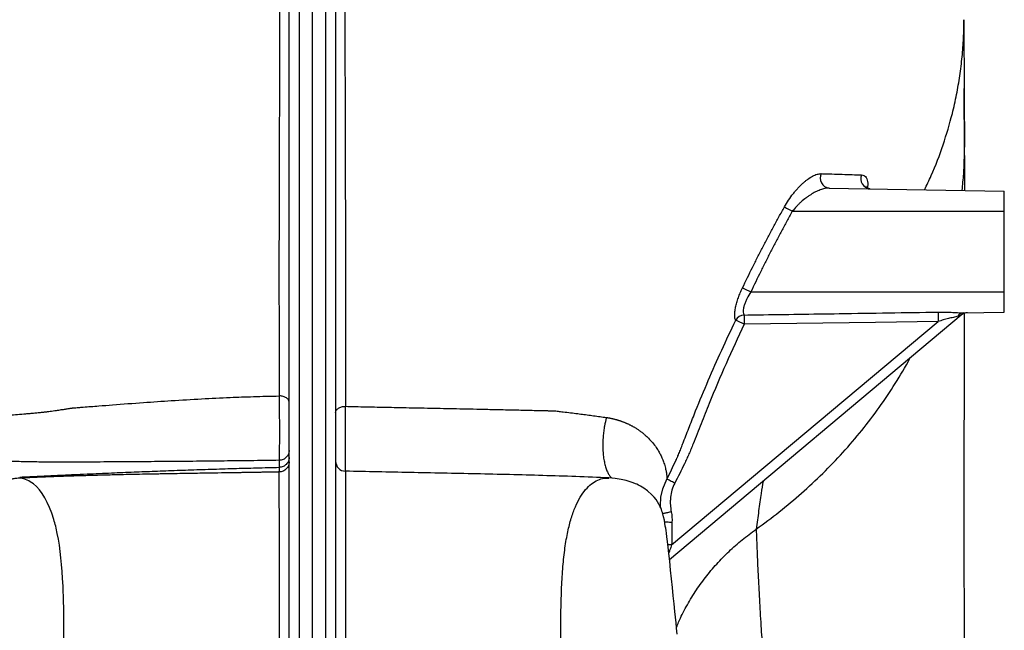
# Model space of a CAD drawing. Header units: millimetres. Extents: x 327 to 3469, y 673 to 2898.
# Tile 13 of 16: x 2886 to 3374, y 2186 to 2489. Entities that reach past the tile are written whole.
import ezdxf

# ---------------------------------------------------------------- set-up
doc = ezdxf.new("R2010")
doc.units = ezdxf.units.MM

msp = doc.modelspace()

# ---------------------------------------------------------------- linework, layer by layer
at = {"color": 7, "linetype": 'Continuous', "lineweight": 25}
for p, q in [((3030.78, 2105.1), (3030.78, 2727.41)), ((3019.28, 2149.18), (3019.28, 2658.43)), ((3024.19, 2657.93), (3024.19, 2152.29)), ((3037.37, 2152.29), (3037.37, 2657.93)), ((3042.28, 2658.43), (3042.28, 2149.18)), ((3286.89, 2405), (3373.78, 2403.48)), ((3373.78, 2393.48), (3373.78, 2403.48)), ((3268.7, 2393.48), (3373.78, 2393.48)), ((3373.78, 2353.48), (3373.78, 2393.48)), ((3248.13, 2353.48), (3373.78, 2353.48)), ((3373.78, 2343.48), (3373.78, 2353.48)), ((3353.5, 2343.13), (3373.78, 2343.48)), ((3352.42, 2341.99), (3207.83, 2220.67)), ((3208.87, 2227.96), (3341.01, 2338.83)), ((3352.42, 2341.99), (3350.79, 2341.46)), ((3014.41, 2266.5), (3014.41, 2269.98)), ((3042.28, 2269.32), (3042.28, 2269.32))]:
    msp.add_line(p, q, dxfattribs=at)
at = {"color": 7, "linetype": 'Continuous', "lineweight": 25, "flags": 128}
for points in [[(3341.01, 2338.83), (3309.87, 2338.38), (3244.84, 2337.43)], [(3211.64, 2183.76), (3211.34, 2186.65), (3211.05, 2189.42), (3210.78, 2192.11), (3210.49, 2194.98), (3210.11, 2198.7), (3209.7, 2202.67), (3209.28, 2206.84), (3208.84, 2211.15), (3208.38, 2215.55), (3207.91, 2219.96), (3207.49, 2223.72), (3207.13, 2226.95), (3206.8, 2229.68), (3206.51, 2231.97), (3206.26, 2233.88), (3206.08, 2235.17), (3205.92, 2236.25), (3205.74, 2237.38), (3205.52, 2238.73), (3205.25, 2240.22), (3204.9, 2241.85), (3204.33, 2244.04), (3204.09, 2244.77), (3203.83, 2245.53), (3203.47, 2246.43), (3203.09, 2247.28), (3202.58, 2248.27), (3201.92, 2249.39), (3201.13, 2250.56), (3200.2, 2251.72), (3199.13, 2252.9), (3196.95, 2254.84), (3195.08, 2256.17), (3193.49, 2257.12), (3192.38, 2257.7), (3191.6, 2258.07), (3190.92, 2258.37), (3189.86, 2258.81), (3188.35, 2259.35), (3186.39, 2259.93), (3183.92, 2260.51), (3180.88, 2260.98), (3177.64, 2261.23), (3177.64, 2261.23)]]:
    msp.add_lwpolyline(points, dxfattribs=at)
at = {"color": 1, "linetype": 'Continuous', "lineweight": 25, "flags": 128}
for points in [[(3203.45, 2246.47), (3203.33, 2247.44), (3203.5, 2251.64), (3204.43, 2255.88), (3206.55, 2260.63), (3206.55, 2260.63), (3206.55, 2260.63)], [(3208.87, 2227.96), (3207.9, 2227.97), (3207, 2227.97)]]:
    msp.add_lwpolyline(points, dxfattribs=at)
at = {"color": 7, "linetype": 'Continuous', "lineweight": 25}
for centre, radius, start, end in [((3287.5, 2409.94), 4.98, 153.6771, 263.021), ((3307.62, 2409.58), 4.96, 156.9712, 264.9414), ((3416.46, 2663.16), 307.5, 240.4483, 241.2815), ((3382.43, 2638.59), 315.16, 243.94, 244.7769), ((3547.32, 2342.54), 206.34, 179.7366, 181.0302), ((3353.71, 2339.75), 3.39, 93.5262, 149.5157), ((3355.64, 2338.16), 5, 91, 130), ((3245.23, 2336.7), 5.36, 94.5782, 149.5198), ((3111.38, 2058.87), 308.88, 64.4005, 65.2653), ((3460.57, 2341.19), 215.76, 179.7765, 180.9993), ((3047.28, 2269.57), 5, 180.0395, 268.9066)]:
    msp.add_arc(centre, radius, start, end, dxfattribs=at)
for points, knots in [([(3014.44, 2301.89), (3014.44, 2306.87), (3014.44, 2311.88), (3014.43, 2321.97), (3014.43, 2327.04), (3014.42, 2333.4), (3014.42, 2334.68), (3014.42, 2337.22), (3014.41, 2338.49), (3014.41, 2340.4), (3014.41, 2341.03), (3014.42, 2342.31), (3014.42, 2342.96), (3014.42, 2344.89), (3014.41, 2346.18), (3014.39, 2348.06), (3014.37, 2348.68), (3014.35, 2349.89), (3014.34, 2350.48), (3014.33, 2351.66), (3014.33, 2352.24), (3014.34, 2353.41), (3014.35, 2354), (3014.36, 2355.78), (3014.36, 2356.99), (3014.36, 2359.39), (3014.36, 2360.59), (3014.37, 2364.19), (3014.37, 2366.61), (3014.38, 2371.47), (3014.39, 2373.91), (3014.4, 2381.26), (3014.41, 2386.21), (3014.45, 2401.19), (3014.48, 2411.35), (3014.54, 2432.03), (3014.57, 2442.54), (3014.61, 2458.56), (3014.62, 2463.95), (3014.63, 2472.09), (3014.64, 2474.81), (3014.65, 2480.27), (3014.65, 2483.01), (3014.68, 2507.69), (3014.69, 2530.05), (3014.68, 2575.62), (3014.66, 2598.84), (3014.64, 2628.4), (3014.64, 2634.34), (3014.63, 2643.29), (3014.63, 2646.28), (3014.62, 2652.28), (3014.62, 2655.28), (3014.61, 2661.3), (3014.61, 2664.32), (3014.6, 2670.35), (3014.59, 2673.38), (3014.58, 2682.47), (3014.57, 2688.56), (3014.56, 2700.79), (3014.55, 2706.93), (3014.54, 2719.27), (3014.54, 2725.47), (3014.53, 2744.08), (3014.52, 2756.54), (3014.52, 2794), (3014.53, 2819.12), (3014.54, 2844.39)], [0, 0, 0, 0, 0.03125, 0.03125, 0.0625, 0.0625, 0.070313, 0.070313, 0.078125, 0.078125, 0.082031, 0.082031, 0.085938, 0.085938, 0.09375, 0.09375, 0.097656, 0.097656, 0.101563, 0.101563, 0.105469, 0.105469, 0.109375, 0.109375, 0.117188, 0.117188, 0.125, 0.125, 0.140625, 0.140625, 0.15625, 0.15625, 0.1875, 0.1875, 0.25, 0.25, 0.3125, 0.3125, 0.34375, 0.34375, 0.359375, 0.359375, 0.375, 0.375, 0.5, 0.5, 0.625, 0.625, 0.65625, 0.65625, 0.671875, 0.671875, 0.6875, 0.6875, 0.703125, 0.703125, 0.71875, 0.71875, 0.75, 0.75, 0.78125, 0.78125, 0.8125, 0.8125, 0.875, 0.875, 1, 1, 1, 1]), ([(3047.02, 2844.39), (3047.03, 2831.66), (3047.03, 2818.95), (3047.03, 2799.92), (3047.03, 2793.58), (3047.04, 2780.94), (3047.04, 2774.64), (3047.04, 2755.78), (3047.03, 2743.26), (3047.02, 2718.35), (3047.01, 2705.96), (3046.99, 2687.46), (3046.98, 2681.31), (3046.96, 2672.11), (3046.96, 2669.05), (3046.95, 2662.93), (3046.95, 2659.87), (3046.94, 2653.76), (3046.94, 2650.71), (3046.93, 2644.61), (3046.93, 2641.57), (3046.92, 2632.46), (3046.92, 2626.42), (3046.9, 2596.35), (3046.88, 2572.77), (3046.87, 2543.87), (3046.87, 2538.12), (3046.87, 2529.53), (3046.87, 2526.68), (3046.88, 2520.98), (3046.88, 2518.14), (3046.88, 2503.99), (3046.89, 2492.82), (3046.93, 2470.8), (3046.95, 2459.94), (3047, 2438.54), (3047.03, 2427.99), (3047.07, 2412.41), (3047.09, 2407.25), (3047.12, 2397.03), (3047.13, 2391.96), (3047.15, 2381.93), (3047.17, 2376.96), (3047.18, 2369.57), (3047.19, 2367.12), (3047.19, 2363.47), (3047.2, 2362.26), (3047.2, 2359.83), (3047.2, 2358.62), (3047.2, 2356.2), (3047.2, 2354.99), (3047.22, 2353.2), (3047.22, 2352.62), (3047.22, 2351.44), (3047.22, 2350.85), (3047.2, 2349.65), (3047.19, 2349.04), (3047.17, 2347.8), (3047.16, 2347.16), (3047.14, 2345.23), (3047.14, 2343.92), (3047.15, 2341.32), (3047.15, 2340.04), (3047.14, 2337.47), (3047.14, 2336.18), (3047.14, 2333.61), (3047.14, 2332.32), (3047.13, 2329.74), (3047.13, 2328.46), (3047.13, 2322.04), (3047.12, 2316.93), (3047.12, 2306.78), (3047.12, 2301.73), (3047.12, 2296.74)], [0, 0, 0, 0, 0.0625, 0.0625, 0.09375, 0.09375, 0.125, 0.125, 0.1875, 0.1875, 0.25, 0.25, 0.28125, 0.28125, 0.296875, 0.296875, 0.3125, 0.3125, 0.328125, 0.328125, 0.34375, 0.34375, 0.375, 0.375, 0.5, 0.5, 0.53125, 0.53125, 0.546875, 0.546875, 0.5625, 0.5625, 0.625, 0.625, 0.6875, 0.6875, 0.75, 0.75, 0.78125, 0.78125, 0.8125, 0.8125, 0.84375, 0.84375, 0.859375, 0.859375, 0.867187, 0.867187, 0.875, 0.875, 0.882812, 0.882812, 0.886719, 0.886719, 0.890625, 0.890625, 0.894531, 0.894531, 0.898437, 0.898437, 0.90625, 0.90625, 0.914062, 0.914062, 0.921875, 0.921875, 0.929687, 0.929687, 0.9375, 0.9375, 0.96875, 0.96875, 1, 1, 1, 1]), ([(3334.2, 2404.17), (3335.35, 2406.51), (3338.95, 2413.83), (3343.62, 2426.46), (3347.63, 2439.9), (3350.19, 2451.34), (3351.81, 2460.7), (3352.95, 2470.05), (3353.65, 2479.3), (3353.74, 2485.44), (3353.78, 2488.47)], [0, 0, 0, 0, 0.0870006, 0.2724408, 0.4570233, 0.5672177, 0.6768908, 0.7859668, 0.8943724, 1, 1, 1, 1]), ([(3353.78, 2488.47), (3353.78, 2486.16), (3353.78, 2481.52), (3353.79, 2474.89), (3353.8, 2468.89), (3353.81, 2463.88), (3353.82, 2459.53), (3353.84, 2456.04), (3353.85, 2453.88), (3353.86, 2453.02)], [0, 0, 0, 0, 0.147489, 0.295254, 0.443851, 0.594157, 0.746332, 0.899881, 1, 1, 1, 1]), ([(3354.06, 2427.07), (3354.04, 2428.98), (3354.01, 2432.81), (3353.97, 2438.29), (3353.93, 2443.27), (3353.9, 2447.47), (3353.87, 2451.09), (3353.86, 2453.3), (3353.85, 2454.41)], [0, 0, 0, 0, 0.1643646, 0.3290823, 0.4946487, 0.661757, 0.8304333, 1, 1, 1, 1]), ([(3354.21, 2403.82), (3354.21, 2404.36), (3354.2, 2407.3), (3354.19, 2412.7), (3354.15, 2419.95), (3354.09, 2424.91), (3354.05, 2427.19)], [0, 0, 0, 0, 0.070332, 0.384337, 0.716738, 1, 1, 1, 1]), ([(3352.87, 2403.85), (3353.17, 2406.61), (3353.92, 2413.76), (3354.01, 2420.94), (3354.06, 2425.34)], [0, 0, 0, 0, 0.386946, 1, 1, 1, 1]), ([(3264.8, 2395.66), (3265.45, 2396.84), (3266.14, 2397.97), (3267.58, 2400.13), (3268.33, 2401.17), (3269.5, 2402.67), (3269.89, 2403.16), (3270.69, 2404.09), (3271.09, 2404.54), (3272.29, 2405.85), (3273.11, 2406.66), (3274.33, 2407.77), (3274.74, 2408.13), (3275.55, 2408.79), (3275.95, 2409.1), (3277.15, 2409.97), (3277.94, 2410.48), (3279.11, 2411.1), (3279.49, 2411.28), (3280.25, 2411.6), (3280.62, 2411.73), (3281.7, 2412.05), (3282.39, 2412.16), (3283.04, 2412.15)], [0, 0, 0, 0, 0.125, 0.125, 0.25, 0.25, 0.3125, 0.3125, 0.375, 0.375, 0.5, 0.5, 0.5625, 0.5625, 0.625, 0.625, 0.75, 0.75, 0.8125, 0.8125, 0.875, 0.875, 1, 1, 1, 1]), ([(3283.04, 2412.15), (3283.48, 2412.14), (3283.94, 2412.13), (3284.61, 2412.11), (3284.83, 2412.1), (3285.17, 2412.09), (3285.28, 2412.09), (3285.5, 2412.08), (3285.62, 2412.08), (3286.62, 2412.04), (3287.49, 2412.02), (3290.09, 2411.94), (3291.8, 2411.88), (3296.8, 2411.73), (3300, 2411.62), (3303.06, 2411.52)], [0, 0, 0, 0, 0.0625, 0.0625, 0.09375, 0.09375, 0.109375, 0.109375, 0.125, 0.125, 0.25, 0.25, 0.5, 0.5, 1, 1, 1, 1]), ([(3286.89, 2405), (3286.22, 2405.01), (3285.51, 2404.93), (3284.41, 2404.7), (3284.04, 2404.6), (3283.28, 2404.38), (3282.89, 2404.25), (3281.73, 2403.81), (3280.95, 2403.46), (3279.38, 2402.66), (3278.59, 2402.21), (3277.39, 2401.45), (3276.99, 2401.18), (3276.19, 2400.63), (3275.8, 2400.34), (3274.62, 2399.44), (3273.84, 2398.8), (3272.69, 2397.78), (3272.31, 2397.43), (3271.56, 2396.7), (3271.19, 2396.32), (3270.08, 2395.15), (3269.37, 2394.34), (3268.7, 2393.48)], [0, 0, 0, 0, 0.125, 0.125, 0.1875, 0.1875, 0.25, 0.25, 0.375, 0.375, 0.5, 0.5, 0.5625, 0.5625, 0.625, 0.625, 0.75, 0.75, 0.8125, 0.8125, 0.875, 0.875, 1, 1, 1, 1]), ([(3307.16, 2404.65), (3307.05, 2404.66), (3306.78, 2404.67), (3306.1, 2404.91), (3305.52, 2405.36), (3305.23, 2405.79), (3305.21, 2405.83), (3305.21, 2405.85)], [0, 0, 0, 0, 0.167144, 0.392667, 0.653266, 0.833504, 1, 1, 1, 1]), ([(3243.98, 2355.47), (3245.61, 2358.88), (3247.26, 2362.27), (3249.78, 2367.33), (3250.63, 2369.02), (3252.34, 2372.38), (3253.2, 2374.06), (3254.5, 2376.57), (3254.93, 2377.41), (3255.8, 2379.08), (3256.24, 2379.92), (3257.11, 2381.59), (3257.54, 2382.43), (3258.43, 2384.09), (3258.87, 2384.93), (3260.22, 2387.41), (3261.14, 2389.06), (3262.97, 2392.36), (3263.88, 2394.01), (3264.8, 2395.66)], [0, 0, 0, 0, 0.25, 0.25, 0.375, 0.375, 0.5, 0.5, 0.5625, 0.5625, 0.625, 0.625, 0.6875, 0.6875, 0.75, 0.75, 0.875, 0.875, 1, 1, 1, 1]), ([(3268.7, 2393.48), (3267.8, 2391.84), (3266.9, 2390.2), (3265.09, 2386.91), (3264.18, 2385.27), (3262.39, 2381.98), (3261.51, 2380.32), (3259.78, 2376.99), (3258.93, 2375.32), (3257.22, 2371.99), (3256.37, 2370.32), (3254.69, 2366.97), (3253.85, 2365.29), (3251.37, 2360.25), (3249.73, 2356.87), (3248.13, 2353.48)], [0, 0, 0, 0, 0.125, 0.125, 0.25, 0.25, 0.375, 0.375, 0.5, 0.5, 0.625, 0.625, 0.75, 0.75, 1, 1, 1, 1]), ([(3240.62, 2339.41), (3240.46, 2339.72), (3240.33, 2340.08), (3240.21, 2340.73), (3240.18, 2340.96), (3240.14, 2341.46), (3240.13, 2341.72), (3240.13, 2342.55), (3240.17, 2343.16), (3240.29, 2344.14), (3240.33, 2344.48), (3240.45, 2345.18), (3240.52, 2345.54), (3240.76, 2346.64), (3240.95, 2347.4), (3241.4, 2348.97), (3241.66, 2349.78), (3242.23, 2351.4), (3242.55, 2352.22), (3243.23, 2353.85), (3243.59, 2354.67), (3243.98, 2355.47)], [0, 0, 0, 0, 0.125, 0.125, 0.1875, 0.1875, 0.25, 0.25, 0.375, 0.375, 0.4375, 0.4375, 0.5, 0.5, 0.625, 0.625, 0.75, 0.75, 0.875, 0.875, 1, 1, 1, 1]), ([(3248.13, 2353.48), (3247.4, 2352.39), (3246.75, 2351.28), (3246.04, 2349.86), (3245.91, 2349.58), (3245.65, 2349.01), (3245.53, 2348.73), (3245.19, 2347.9), (3245, 2347.35), (3244.76, 2346.55), (3244.68, 2346.28), (3244.56, 2345.78), (3244.51, 2345.53), (3244.38, 2344.81), (3244.34, 2344.37), (3244.33, 2343.54), (3244.37, 2343.17), (3244.49, 2342.69), (3244.54, 2342.55), (3244.66, 2342.27), (3244.73, 2342.15), (3244.81, 2342.03)], [0, 0, 0, 0, 0.25, 0.25, 0.3125, 0.3125, 0.375, 0.375, 0.5, 0.5, 0.5625, 0.5625, 0.625, 0.625, 0.75, 0.75, 0.875, 0.875, 0.9375, 0.9375, 1, 1, 1, 1]), ([(3244.81, 2342.03), (3247.18, 2342.07), (3249.55, 2342.11), (3251.92, 2342.14), (3265.25, 2342.34), (3278.58, 2342.54), (3291.91, 2342.74), (3308.27, 2342.99), (3324.62, 2343.24), (3340.98, 2343.49)], [0.00288368, 0.00288368, 0.00288368, 0.00288368, 0.01, 0.01, 0.01, 0.05, 0.05, 0.05, 0.09907156, 0.09907156, 0.09907156, 0.09907156]), ([(3340.98, 2343.49), (3342.08, 2343.51), (3343.18, 2343.51), (3345.36, 2343.47), (3346.44, 2343.43), (3348.04, 2343.35), (3348.58, 2343.33), (3349.63, 2343.27), (3350.14, 2343.24), (3351.65, 2343.16), (3352.61, 2343.11), (3353.5, 2343.13)], [0, 0, 0, 0, 0.25, 0.25, 0.5, 0.5, 0.625, 0.625, 0.75, 0.75, 1, 1, 1, 1]), ([(3354.61, 2116.53), (3354.6, 2117.21), (3354.56, 2120.5), (3354.5, 2126.71), (3354.4, 2135.46), (3354.31, 2145.13), (3354.22, 2155.68), (3354.14, 2167.09), (3354.07, 2179.32), (3354.01, 2192.34), (3353.96, 2206.35), (3353.92, 2221.31), (3353.91, 2236.9), (3353.91, 2253.68), (3353.93, 2271.09), (3353.96, 2288.87), (3354.01, 2305.8), (3354.06, 2321.78), (3354.09, 2334.08), (3354.11, 2340.88), (3354.12, 2342.85)], [0, 0, 0, 0, 0.007915, 0.038531, 0.073061, 0.111488, 0.153794, 0.199979, 0.250042, 0.30399, 0.361836, 0.42664, 0.495683, 0.565381, 0.650117, 0.733032, 0.81413, 0.893301, 0.969082, 1, 1, 1, 1]), ([(3214.79, 2279.18), (3215.28, 2280.45), (3215.78, 2281.73), (3216.76, 2284.27), (3217.26, 2285.54), (3218.25, 2288.09), (3218.75, 2289.36), (3219.75, 2291.9), (3222.29, 2298.24), (3224.9, 2304.55), (3231.36, 2319.61), (3235.88, 2329.56), (3240.62, 2339.41)], [0, 0, 0, 0, 0.0625, 0.0625, 0.125, 0.125, 0.1875, 0.1875, 0.25, 0.5, 0.5, 1, 1, 1, 1]), ([(3350.79, 2341.46), (3350.08, 2341.24), (3349.32, 2341.05), (3348.13, 2340.76), (3347.73, 2340.67), (3346.9, 2340.47), (3346.48, 2340.37), (3345.22, 2340.06), (3344.38, 2339.84), (3342.7, 2339.36), (3341.85, 2339.1), (3341.01, 2338.83)], [0, 0, 0, 0, 0.25, 0.25, 0.375, 0.375, 0.5, 0.5, 0.75, 0.75, 1, 1, 1, 1]), ([(3244.84, 2337.43), (3238.67, 2324.48), (3232.88, 2311.37), (3226.1, 2294.78), (3224.77, 2291.45), (3222.15, 2284.77), (3220.86, 2281.42), (3219.21, 2277.26), (3218.87, 2276.43), (3218.19, 2274.77), (3217.83, 2273.95), (3217.11, 2272.31), (3216.74, 2271.49), (3215.98, 2269.87), (3215.6, 2269.06), (3214.44, 2266.63), (3213.65, 2265.02), (3212.05, 2261.81), (3211.24, 2260.21), (3210.4, 2258.62)], [0, 0, 0, 0, 0.5, 0.5, 0.625, 0.625, 0.75, 0.75, 0.78125, 0.78125, 0.8125, 0.8125, 0.84375, 0.84375, 0.875, 0.875, 0.9375, 0.9375, 1, 1, 1, 1]), ([(3250.78, 2235.84), (3254.64, 2238.66), (3262.4, 2244.34), (3273.39, 2253.59), (3283.93, 2263.41), (3293.89, 2273.81), (3303.24, 2284.75), (3311.93, 2296.17), (3319.8, 2308.08), (3324.84, 2316.3), (3327.03, 2320.62), (3327.09, 2320.73)], [0, 0, 0, 0, 0.121202, 0.243714, 0.36737, 0.491998, 0.617413, 0.743425, 0.869839, 0.996454, 1, 1, 1, 1]), ([(2827.06, 2292.26), (2827.23, 2292.27), (2827.58, 2292.29), (2828.08, 2292.32), (2828.59, 2292.34), (2829.08, 2292.36), (2829.57, 2292.38), (2830.05, 2292.39), (2830.53, 2292.4), (2831, 2292.4), (2831.46, 2292.41), (2831.92, 2292.41), (2832.37, 2292.4), (2832.81, 2292.4), (2833.25, 2292.39), (2833.68, 2292.37), (2834.1, 2292.36), (2834.52, 2292.34), (2834.93, 2292.32), (2835.33, 2292.3), (2835.73, 2292.28), (2836.12, 2292.26), (2837.06, 2292.19), (2838.44, 2292.07), (2839.76, 2291.89), (2840.59, 2291.76), (2840.92, 2291.7), (2841.16, 2291.65), (2841.32, 2291.61), (2841.46, 2291.58), (2841.66, 2291.52), (2841.95, 2291.43), (2842.28, 2291.33), (2842.57, 2291.27), (2842.74, 2291.31), (2842.86, 2291.35), (2842.96, 2291.39), (2843.12, 2291.44), (2843.36, 2291.49), (2843.63, 2291.53), (2843.92, 2291.52), (2844.28, 2291.52), (2844.72, 2291.51), (2845.18, 2291.5), (2845.58, 2291.49), (2846.61, 2291.47), (2848.68, 2291.45), (2852.48, 2291.44), (2856.75, 2291.47), (2860.84, 2291.56), (2863.99, 2291.65), (2866.93, 2291.75), (2869.59, 2291.86), (2872.66, 2292), (2876.25, 2292.19), (2880.47, 2292.45), (2884.6, 2292.74), (2888.07, 2293.01), (2890.9, 2293.25), (2893.13, 2293.45), (2895.38, 2293.67), (2897.14, 2293.84), (2898.42, 2293.98), (2899.09, 2294.08), (2899.87, 2294.18), (2900.91, 2294.32), (2902.31, 2294.51), (2904.16, 2294.77), (2906.17, 2295.07), (2908.24, 2295.38), (2909.72, 2295.61), (2910.69, 2295.76), (2911.22, 2295.84), (2911.63, 2295.9), (2912.06, 2295.94), (2912.67, 2295.99), (2913.69, 2296.07), (2915.21, 2296.19), (2919.02, 2296.5), (2924.58, 2296.94), (2934.55, 2297.72), (2946.52, 2298.61), (2961.24, 2299.62), (2975.58, 2300.48), (2987.18, 2301.05), (2995.75, 2301.39), (3001.67, 2301.58), (3007.94, 2301.76), (3012.24, 2301.85), (3014.44, 2301.89)], [0, 0, 0, 0, 0.005514, 0.011048, 0.016602, 0.022176, 0.027768, 0.033378, 0.039005, 0.044649, 0.05031, 0.055987, 0.06168, 0.067388, 0.073111, 0.078848, 0.084599, 0.090364, 0.096141, 0.10193, 0.10773, 0.113542, 0.119364, 0.150189, 0.180278, 0.187943, 0.19557, 0.198616, 0.201548, 0.204365, 0.206696, 0.212056, 0.220404, 0.2258, 0.228642, 0.230381, 0.232011, 0.233546, 0.236881, 0.240403, 0.2417, 0.244773, 0.249704, 0.252803, 0.255979, 0.259236, 0.276598, 0.300702, 0.332812, 0.350567, 0.366974, 0.381802, 0.394864, 0.406012, 0.426054, 0.445404, 0.463931, 0.481523, 0.491161, 0.500805, 0.510446, 0.520075, 0.523381, 0.526727, 0.52865, 0.53336, 0.539988, 0.54655, 0.556772, 0.565398, 0.572621, 0.575351, 0.57757, 0.579227, 0.580458, 0.5829, 0.586645, 0.593038, 0.601612, 0.633589, 0.661399, 0.724261, 0.780928, 0.842325, 0.900369, 0.923201, 0.94741, 0.973006, 1, 1, 1, 1]), ([(3014.41, 2269.98), (3014.41, 2269.99), (3014.41, 2270.02), (3014.42, 2270.06), (3014.42, 2270.13), (3014.43, 2270.2), (3014.43, 2270.36), (3014.44, 2270.48), (3014.46, 2270.87), (3014.47, 2271.19), (3014.48, 2271.73), (3014.49, 2271.93), (3014.5, 2272.34), (3014.5, 2272.56), (3014.51, 2273.25), (3014.52, 2273.76), (3014.54, 2274.85), (3014.54, 2275.43), (3014.55, 2276.38), (3014.55, 2276.7), (3014.56, 2277.37), (3014.56, 2277.71), (3014.57, 2278.75), (3014.57, 2279.47), (3014.57, 2280.6), (3014.57, 2280.98), (3014.58, 2281.76), (3014.58, 2282.15), (3014.58, 2284.16), (3014.58, 2285.81), (3014.57, 2288.36), (3014.57, 2289.22), (3014.56, 2290.93), (3014.55, 2291.77), (3014.54, 2293.45), (3014.53, 2294.28), (3014.52, 2295.52), (3014.52, 2295.93), (3014.51, 2296.73), (3014.51, 2297.13), (3014.49, 2298.3), (3014.48, 2299.05), (3014.47, 2300.15), (3014.46, 2300.51), (3014.46, 2301.03), (3014.45, 2301.3), (3014.45, 2301.55), (3014.45, 2301.73), (3014.44, 2301.81), (3014.44, 2301.9)], [0, 0, 0, 0, 0.007812, 0.007812, 0.015625, 0.03125, 0.03125, 0.0625, 0.0625, 0.125, 0.125, 0.15625, 0.15625, 0.1875, 0.1875, 0.25, 0.25, 0.3125, 0.3125, 0.34375, 0.34375, 0.375, 0.375, 0.4375, 0.4375, 0.46875, 0.46875, 0.5, 0.5, 0.625, 0.625, 0.6875, 0.6875, 0.75, 0.75, 0.8125, 0.8125, 0.84375, 0.84375, 0.875, 0.875, 0.9375, 0.9375, 0.96875, 0.96875, 0.984375, 0.992187, 0.992187, 1, 1, 1, 1]), ([(3019.28, 2298.82), (3019.28, 2299.22), (3019.16, 2299.61), (3018.67, 2300.34), (3018.32, 2300.68), (3017.43, 2301.24), (3016.89, 2301.47), (3015.72, 2301.79), (3015.08, 2301.88), (3014.44, 2301.9)], [0, 0, 0, 0, 0.25, 0.25, 0.5, 0.5, 0.75, 0.75, 1, 1, 1, 1]), ([(3042.28, 2293.63), (3042.28, 2294.03), (3042.4, 2294.43), (3042.89, 2295.17), (3043.24, 2295.51), (3044.13, 2296.08), (3044.67, 2296.31), (3045.84, 2296.64), (3046.47, 2296.73), (3047.12, 2296.74)], [0, 0, 0, 0, 0.25, 0.25, 0.5, 0.5, 0.75, 0.75, 1, 1, 1, 1]), ([(3047.12, 2296.74), (3048.82, 2296.7), (3052.27, 2296.62), (3057.54, 2296.51), (3062.96, 2296.39), (3068.56, 2296.28), (3074.32, 2296.16), (3080.24, 2296.04), (3086.33, 2295.92), (3092.57, 2295.79), (3098.99, 2295.66), (3105.56, 2295.53), (3112.92, 2295.37), (3121.02, 2295.2), (3129.8, 2295.01), (3138.56, 2294.81), (3144.66, 2294.66), (3148.16, 2294.58), (3148.86, 2294.56), (3149.42, 2294.55), (3149.76, 2294.54), (3150.09, 2294.53), (3150.35, 2294.53), (3150.59, 2294.52), (3150.83, 2294.49), (3151.16, 2294.46), (3151.75, 2294.41), (3152.62, 2294.31), (3153.82, 2294.17), (3155.89, 2293.92), (3158.75, 2293.57), (3161.64, 2293.21), (3163.85, 2292.93), (3165.41, 2292.72), (3166.99, 2292.52), (3168.58, 2292.31), (3170.17, 2292.09), (3171.77, 2291.87), (3173.37, 2291.65), (3174.98, 2291.43), (3176.04, 2291.28), (3176.57, 2291.2)], [0, 0, 0, 0, 0.039021, 0.079301, 0.120838, 0.163629, 0.207672, 0.252964, 0.299503, 0.347285, 0.396308, 0.446569, 0.498066, 0.565191, 0.63229, 0.699358, 0.766201, 0.772062, 0.779655, 0.782346, 0.78493, 0.787407, 0.789778, 0.791, 0.792898, 0.79544, 0.798588, 0.806448, 0.815765, 0.826552, 0.854879, 0.882836, 0.895251, 0.907839, 0.920589, 0.933494, 0.946544, 0.95973, 0.973042, 0.986468, 1, 1, 1, 1]), ([(3176.57, 2291.2), (3176.73, 2291.18), (3177.06, 2291.13), (3177.54, 2291.05), (3178.03, 2290.96), (3178.52, 2290.87), (3179, 2290.77), (3179.49, 2290.66), (3179.99, 2290.54), (3180.48, 2290.42), (3180.97, 2290.29), (3181.46, 2290.16), (3181.96, 2290.02), (3182.45, 2289.87), (3182.94, 2289.71), (3183.44, 2289.55), (3183.93, 2289.38), (3184.42, 2289.2), (3184.91, 2289.01), (3185.4, 2288.82), (3185.89, 2288.62), (3186.37, 2288.41), (3186.86, 2288.2), (3187.34, 2287.98), (3187.82, 2287.75), (3188.3, 2287.51), (3188.77, 2287.27), (3189.24, 2287.02), (3189.71, 2286.76), (3190.18, 2286.49), (3190.92, 2286.06), (3191.92, 2285.42), (3193.18, 2284.55), (3194.43, 2283.61), (3195.89, 2282.39), (3197.58, 2280.8), (3199.48, 2278.7), (3201.11, 2276.55), (3202.42, 2274.5), (3203.41, 2272.67), (3204.14, 2271.09), (3204.67, 2269.73), (3205.07, 2268.6), (3205.45, 2267.4), (3205.75, 2266.24), (3205.99, 2265.17), (3206.17, 2264.22), (3206.31, 2263.29), (3206.42, 2262.39), (3206.5, 2261.51), (3206.53, 2260.92), (3206.55, 2260.63)], [0, 0, 0, 0, 0.0085819, 0.0172636, 0.026045, 0.0349256, 0.043905, 0.0529829, 0.0621588, 0.0714322, 0.0808025, 0.0902692, 0.0998316, 0.1094893, 0.1192414, 0.1290874, 0.1390267, 0.1490584, 0.159182, 0.1693967, 0.1797018, 0.1900967, 0.2005805, 0.2111527, 0.2218125, 0.2325592, 0.2433921, 0.2543107, 0.2653142, 0.2764019, 0.2875734, 0.3187549, 0.3512753, 0.3850841, 0.4201301, 0.4759839, 0.5404793, 0.6128631, 0.6625618, 0.7111681, 0.7587553, 0.7853118, 0.8133804, 0.8428975, 0.8738046, 0.8967223, 0.9188612, 0.9402408, 0.9608791, 0.9807935, 1, 1, 1, 1]), ([(3019.28, 2274.89), (3019.28, 2274.26), (3019.15, 2273.62), (3018.67, 2272.45), (3018.31, 2271.91), (3017.41, 2271.01), (3016.87, 2270.64), (3015.69, 2270.13), (3015.05, 2269.99), (3014.41, 2269.98)], [0, 0, 0, 0, 0.25, 0.25, 0.5, 0.5, 0.75, 0.75, 1, 1, 1, 1]), ([(3206.55, 2260.63), (3208.06, 2263.67), (3209.51, 2266.74), (3211.11, 2270.21), (3211.38, 2270.78), (3211.64, 2271.36), (3211.82, 2271.75), (3211.91, 2271.94), (3212.16, 2272.52), (3212.33, 2272.91), (3212.65, 2273.69), (3212.81, 2274.08), (3213.27, 2275.25), (3213.58, 2276.03), (3214.04, 2277.21), (3214.19, 2277.6), (3214.41, 2278.2), (3214.53, 2278.49), (3214.66, 2278.84), (3214.72, 2279.01), (3214.75, 2279.08), (3214.77, 2279.13), (3214.78, 2279.16), (3214.79, 2279.18)], [0, 0, 0, 0, 0.5, 0.5, 0.5625, 0.59375, 0.59375, 0.625, 0.625, 0.6875, 0.6875, 0.75, 0.75, 0.875, 0.875, 0.9375, 0.9375, 0.96875, 0.984375, 0.992187, 0.996094, 0.996094, 1, 1, 1, 1]), ([(3019.28, 2271.38), (3019.28, 2270.75), (3019.15, 2270.12), (3018.67, 2268.96), (3018.31, 2268.42), (3017.41, 2267.52), (3016.87, 2267.16), (3015.69, 2266.66), (3015.05, 2266.52), (3014.41, 2266.5)], [0, 0, 0, 0, 0.25, 0.25, 0.5, 0.5, 0.75, 0.75, 1, 1, 1, 1]), ([(2885.69, 2261.67), (2888.99, 2261.82), (2895.24, 2262.11), (2904.11, 2262.52), (2911.94, 2262.88), (2920.87, 2263.28), (2930.91, 2263.72), (2942.08, 2264.18), (2951.05, 2264.54), (2958.15, 2264.81), (2963.71, 2265.01), (2969.28, 2265.21), (2974.86, 2265.39), (2980.47, 2265.57), (2986.09, 2265.74), (2991.72, 2265.91), (2997.37, 2266.07), (3003.04, 2266.22), (3008.72, 2266.36), (3012.51, 2266.45), (3014.41, 2266.5)], [0, 0, 0, 0, 0.077067, 0.146089, 0.207064, 0.259993, 0.354494, 0.441355, 0.520581, 0.563592, 0.606712, 0.649943, 0.693287, 0.736746, 0.780321, 0.824014, 0.867827, 0.911761, 0.955818, 1, 1, 1, 1]), ([(3019.28, 2269.17), (3019.28, 2268.52), (3019.15, 2267.88), (3018.67, 2266.68), (3018.3, 2266.13), (3017.4, 2265.21), (3016.86, 2264.84), (3015.68, 2264.33), (3015.03, 2264.19), (3014.39, 2264.17)], [0, 0, 0, 0, 0.25, 0.25, 0.5, 0.5, 0.75, 0.75, 1, 1, 1, 1]), ([(3014.39, 2264.17), (3014.39, 2264.3), (3014.4, 2264.55), (3014.41, 2265.33), (3014.41, 2265.85), (3014.41, 2266.5)], [0, 0, 0, 0, 0.5, 0.5, 1, 1, 1, 1]), ([(3014.39, 2264.17), (3013.73, 2264.16), (3012.41, 2264.13), (3010.41, 2264.1), (3008.37, 2264.06), (3006.29, 2264.02), (3004.17, 2263.98), (3002, 2263.94), (2999.8, 2263.9), (2997.55, 2263.87), (2995.26, 2263.83), (2992.94, 2263.79), (2990.57, 2263.75), (2988.16, 2263.71), (2984.15, 2263.65), (2977.79, 2263.55), (2970.44, 2263.44), (2963.96, 2263.33), (2959.39, 2263.26), (2955.66, 2263.19), (2951.46, 2263.11), (2946.65, 2263.02), (2941.12, 2262.91), (2936.13, 2262.8), (2931.58, 2262.69), (2927.35, 2262.59), (2923.27, 2262.48), (2919.6, 2262.38), (2916.29, 2262.28), (2913.31, 2262.19), (2910.38, 2262.1), (2907.49, 2262), (2904.65, 2261.91), (2901.85, 2261.81), (2899.1, 2261.7), (2896.4, 2261.6), (2893.75, 2261.49), (2891.14, 2261.38), (2888.59, 2261.27), (2886.9, 2261.19), (2886.06, 2261.15)], [0, 0, 0, 0, 0.015245, 0.030805, 0.046683, 0.062878, 0.079394, 0.09623, 0.113389, 0.13087, 0.148677, 0.16681, 0.18527, 0.20406, 0.22318, 0.278989, 0.352944, 0.395239, 0.430943, 0.46003, 0.482478, 0.529491, 0.572666, 0.611981, 0.646213, 0.679206, 0.710953, 0.741448, 0.764979, 0.788151, 0.810965, 0.833418, 0.855509, 0.877238, 0.898604, 0.919607, 0.940247, 0.960525, 0.980442, 1, 1, 1, 1]), ([(2903.09, 1784.66), (2903.08, 1788.14), (2902.88, 1829.64), (2902.38, 1907.54), (2902.46, 1995.29), (2903.56, 2057.96), (2905.34, 2110.43), (2907.54, 2162.42), (2907.92, 2205.85), (2905.52, 2229.32), (2900.98, 2247.67), (2894.88, 2257.78), (2888.31, 2260.83), (2886.06, 2261.15)], [0.7996497, 0.7996497, 0.7996497, 0.7996497, 0.8020515, 0.8284146, 0.8547778, 0.8695473, 0.881141, 0.901915, 0.9226891, 0.9381284, 0.9434631, 0.9642372, 0.9743215, 0.9743215, 0.9743215, 0.9743215]), ([(3014.4, 1841.33), (3014.4, 1848.46), (3014.4, 1855.56), (3014.4, 1869.67), (3014.4, 1876.68), (3014.4, 1887.14), (3014.4, 1890.61), (3014.4, 1897.52), (3014.4, 1900.96), (3014.4, 1911.24), (3014.4, 1918.04), (3014.4, 1938.23), (3014.4, 1951.45), (3014.4, 1977.42), (3014.4, 1990.16), (3014.4, 2008.91), (3014.4, 2015.1), (3014.4, 2024.29), (3014.4, 2027.34), (3014.4, 2033.4), (3014.4, 2036.41), (3014.41, 2045.37), (3014.41, 2051.25), (3014.41, 2062.85), (3014.41, 2068.56), (3014.41, 2085.43), (3014.42, 2096.31), (3014.42, 2117.28), (3014.42, 2127.37), (3014.43, 2139.46), (3014.43, 2141.85), (3014.43, 2146.58), (3014.43, 2148.92), (3014.43, 2155.83), (3014.43, 2160.29), (3014.43, 2173.27), (3014.43, 2181.36), (3014.43, 2196.47), (3014.43, 2203.48), (3014.42, 2216.43), (3014.42, 2222.37), (3014.41, 2230.48), (3014.41, 2233.04), (3014.41, 2236.68), (3014.41, 2237.86), (3014.4, 2239.57), (3014.4, 2240.13), (3014.4, 2241.24), (3014.4, 2241.78), (3014.4, 2246.58), (3014.39, 2250.19), (3014.39, 2256.22), (3014.39, 2258.64), (3014.39, 2261.39), (3014.39, 2262.16), (3014.39, 2263.4), (3014.39, 2263.87), (3014.39, 2264.17)], [0, 0, 0, 0, 0.03125, 0.03125, 0.0625, 0.0625, 0.078125, 0.078125, 0.09375, 0.09375, 0.125, 0.125, 0.1875, 0.1875, 0.25, 0.25, 0.28125, 0.28125, 0.296875, 0.296875, 0.3125, 0.3125, 0.34375, 0.34375, 0.375, 0.375, 0.4375, 0.4375, 0.5, 0.5, 0.515625, 0.515625, 0.53125, 0.53125, 0.5625, 0.5625, 0.625, 0.625, 0.6875, 0.6875, 0.75, 0.75, 0.78125, 0.78125, 0.796875, 0.796875, 0.804687, 0.804687, 0.8125, 0.8125, 0.875, 0.875, 0.9375, 0.9375, 0.96875, 0.96875, 1, 1, 1, 1]), ([(3177.74, 2261.24), (3172.3, 2261.46), (3161.41, 2261.9), (3144.99, 2262.42), (3128.54, 2262.87), (3106.57, 2263.38), (3079.45, 2263.9), (3057.82, 2264.35), (3047.17, 2264.58)], [0, 0, 0, 0, 0.125867, 0.251583, 0.377372, 0.503324, 0.755623, 1, 1, 1, 1]), ([(3210.4, 2258.62), (3210.01, 2258.83), (3209.61, 2259.04), (3208.85, 2259.43), (3208.49, 2259.63), (3207.82, 2259.98), (3207.51, 2260.14), (3206.97, 2260.42), (3206.73, 2260.54), (3206.55, 2260.63)], [0, 0, 0, 0, 0.25, 0.25, 0.5, 0.5, 0.75, 0.75, 1, 1, 1, 1]), ([(3210.4, 2258.62), (3209.82, 2257.53), (3209.38, 2256.39), (3208.71, 2254.07), (3208.47, 2252.88), (3208.27, 2251.05), (3208.23, 2250.43), (3208.19, 2249.21), (3208.2, 2248.6), (3208.29, 2246.78), (3208.44, 2245.57), (3208.69, 2244.36)], [0, 0, 0, 0, 0.25, 0.25, 0.5, 0.5, 0.625, 0.625, 0.75, 0.75, 1, 1, 1, 1]), ([(3209.03, 2239.15), (3209.01, 2239.15), (3208.63, 2239.16), (3207.69, 2239.21), (3206.4, 2239.26), (3205.71, 2239.28), (3205.42, 2239.3)], [0, 0, 0, 0, 0.014124, 0.279613, 0.688511, 1, 1, 1, 1]), ([(3211.3, 2187.02), (3211.64, 2187.9), (3212.99, 2191.43), (3216.05, 2197.39), (3220.45, 2204.81), (3225.51, 2211.88), (3231.11, 2218.58), (3237.22, 2224.82), (3243.74, 2230.63), (3248.45, 2234.11), (3250.78, 2235.84)], [0, 0, 0, 0, 0.0463409, 0.1844796, 0.3226183, 0.4603665, 0.59734, 0.7331677, 0.8674973, 1, 1, 1, 1]), ([(3250.78, 2235.84), (3250.91, 2232.23), (3251.17, 2224.99), (3251.69, 2213.48), (3252.35, 2201.12), (3252.97, 2190.59), (3253.39, 2183.91), (3253.51, 2181.88)], [0, 0, 0, 0, 0.224528, 0.449449, 0.675024, 0.901347, 1, 1, 1, 1])]:
    msp.add_open_spline(points, degree=3, knots=knots, dxfattribs=at)
at = {"color": 1, "linetype": 'Continuous', "lineweight": 25}
for points, knots in [([(3353.86, 2453.02), (3353.86, 2452.56), (3353.87, 2450.8), (3353.89, 2447.58), (3353.93, 2442.96), (3353.97, 2437.53), (3354.01, 2431.57), (3354.05, 2427.42), (3354.06, 2425.34)], [0, 0, 0, 0, 0.066278, 0.255083, 0.442751, 0.629062, 0.814657, 1, 1, 1, 1]), ([(3303.06, 2411.52), (3303.42, 2411.47), (3304.13, 2411.37), (3304.98, 2410.73), (3305.62, 2409.69), (3305.99, 2408.28), (3306.11, 2406.72), (3306.01, 2405.57), (3305.97, 2405.07)], [0, 0, 0, 0, 0.177384, 0.35466, 0.532891, 0.711029, 0.874387, 1, 1, 1, 1]), ([(3047.12, 2296.74), (3047.12, 2296.74), (3047.1, 2295.87), (3047.07, 2293.99), (3047.03, 2290.91), (3046.99, 2287.61), (3046.97, 2284.25), (3046.95, 2280.86), (3046.95, 2277.6), (3046.95, 2274.5), (3046.96, 2271.71), (3046.98, 2269.26), (3047.01, 2267.26), (3047.05, 2265.71), (3047.08, 2265.13), (3047.09, 2264.85)], [0, 0, 0, 0, 0.000001, 0.082612, 0.167618, 0.250217, 0.335217, 0.417716, 0.502612, 0.585043, 0.669866, 0.752288, 0.837098, 0.919575, 1, 1, 1, 1]), ([(3176.57, 2291.2), (3176.21, 2289.82), (3175.65, 2287.68), (3175.15, 2284.44), (3174.87, 2281.75), (3174.72, 2278.92), (3174.73, 2276.01), (3174.9, 2273.14), (3175.25, 2270.4), (3175.76, 2267.89), (3176.41, 2265.69), (3177.17, 2263.85), (3178.02, 2262.42), (3178.75, 2261.51), (3179.21, 2261.19), (3179.35, 2261.1)], [0, 0, 0, 0, 0.12596, 0.194872, 0.2673437, 0.3429387, 0.4210581, 0.5009561, 0.581774, 0.6625918, 0.7424898, 0.8206092, 0.8962042, 0.9686759, 1, 1, 1, 1]), ([(3014.41, 2269.98), (3009.62, 2269.9), (3000.49, 2269.76), (2986.81, 2269.6), (2973.17, 2269.47), (2959.46, 2269.35), (2945.38, 2269.25), (2931.15, 2269.16), (2916.8, 2269.06), (2905.38, 2268.99), (2896.46, 2269.09), (2889.24, 2269.21), (2881.38, 2269.43), (2873.57, 2269.73), (2867.06, 2270.05), (2861.72, 2270.35), (2857.47, 2270.62), (2853.42, 2270.9), (2849.72, 2271.17), (2846.38, 2271.43), (2843.4, 2271.68), (2840.64, 2271.92), (2838.11, 2272.15), (2835.38, 2272.43), (2832.07, 2272.75), (2830.32, 2273.12), (2829.2, 2273.37), (2828.36, 2273.53), (2827.46, 2273.63), (2826.56, 2273.7), (2825.58, 2273.73), (2824.78, 2273.75), (2824.18, 2273.72), (2823.96, 2273.7)], [0, 0, 0, 0, 0.061074, 0.116369, 0.174665, 0.235306, 0.291687, 0.354877, 0.41752, 0.475712, 0.500906, 0.533978, 0.570815, 0.606551, 0.642281, 0.664476, 0.686352, 0.707964, 0.729372, 0.748137, 0.76646, 0.784389, 0.801978, 0.819281, 0.846718, 0.882135, 0.904598, 0.922886, 0.939822, 0.95815, 0.974605, 0.990923, 1, 1, 1, 1]), ([(2886.06, 2261.15), (2885.67, 2261.12), (2884.88, 2261.08), (2883.38, 2260.91), (2881.8, 2260.61), (2880.34, 2260.19), (2878.77, 2259.57), (2877.24, 2258.72), (2875.37, 2257.24), (2873.53, 2255.18), (2871.52, 2252.08), (2869.59, 2248.24), (2867.64, 2243.5), (2865.47, 2237.36), (2863.04, 2229.5), (2860.35, 2219.54), (2857.67, 2208.54), (2855.03, 2196.51), (2852.44, 2183.49), (2849.97, 2169.52), (2847.63, 2154.65), (2845.45, 2138.94), (2843.46, 2122.37), (2841.98, 2108.69), (2841.22, 2100.29), (2841.01, 2097.95)], [0, 0, 0, 0, 0.003518, 0.007142, 0.014603, 0.022409, 0.030452, 0.046876, 0.063688, 0.097718, 0.132093, 0.178224, 0.224572, 0.271041, 0.340893, 0.411014, 0.481305, 0.551618, 0.622058, 0.692631, 0.763027, 0.833128, 0.903074, 0.973, 1, 1, 1, 1]), ([(3047.17, 2264.5), (3047.17, 2264.48), (3047.17, 2264.44), (3047.17, 2263.4), (3047.17, 2261.6), (3047.17, 2259.05), (3047.17, 2255.77), (3047.17, 2251.71), (3047.16, 2246.87), (3047.16, 2241.19), (3047.15, 2234.7), (3047.14, 2227.51), (3047.14, 2219.67), (3047.14, 2211.19), (3047.13, 2202.01), (3047.13, 2192.06), (3047.13, 2181.37), (3047.13, 2169.91), (3047.13, 2157.74), (3047.13, 2144.7), (3047.13, 2130.79), (3047.14, 2116), (3047.14, 2100.55), (3047.15, 2084.39), (3047.15, 2067.59), (3047.15, 2050.18), (3047.16, 2032.26), (3047.16, 2013.54), (3047.16, 1994.03), (3047.16, 1973.7), (3047.16, 1952.89), (3047.16, 1931.53), (3047.16, 1909.65), (3047.16, 1887.25), (3047.16, 1864.49), (3047.16, 1849.05), (3047.16, 1841.33)], [0, 0, 0, 0, 0.020891, 0.048496, 0.076052, 0.103645, 0.131352, 0.159098, 0.187299, 0.215545, 0.243926, 0.272352, 0.299907, 0.327503, 0.35522, 0.382977, 0.411206, 0.439478, 0.467885, 0.496337, 0.526092, 0.555896, 0.585843, 0.615835, 0.646314, 0.676831, 0.707465, 0.738136, 0.770366, 0.802642, 0.835058, 0.867521, 0.900517, 0.933562, 0.966756, 1, 1, 1, 1]), ([(3158.47, 1784.66), (3158.51, 1793.36), (3158.59, 1810.74), (3158.73, 1836.5), (3158.87, 1861.95), (3158.98, 1887.04), (3159.07, 1911.7), (3159.11, 1935.89), (3159.09, 1958.93), (3159, 1980.82), (3158.84, 2001.61), (3158.6, 2021.9), (3158.26, 2041.7), (3157.82, 2060.97), (3157.25, 2080.05), (3156.59, 2098.8), (3155.9, 2117.05), (3155.23, 2134.4), (3154.65, 2150.78), (3154.2, 2166.14), (3153.95, 2180.16), (3153.94, 2192.89), (3154.19, 2204.4), (3154.74, 2214.92), (3155.65, 2224.43), (3156.93, 2232.7), (3158.59, 2239.78), (3160.58, 2245.72), (3162.88, 2250.69), (3165.49, 2254.71), (3168.34, 2257.79), (3171.41, 2259.93), (3174.53, 2261.18), (3176.71, 2261.19), (3177.74, 2261.19)], [0, 0, 0, 0, 0.0339, 0.067792, 0.101662, 0.135497, 0.169285, 0.203021, 0.236725, 0.267611, 0.298504, 0.329421, 0.360385, 0.391419, 0.422533, 0.455412, 0.488271, 0.521085, 0.553843, 0.586537, 0.619179, 0.649942, 0.680724, 0.711557, 0.742446, 0.773386, 0.802166, 0.830974, 0.859809, 0.888671, 0.917554, 0.945932, 0.974314, 1, 1, 1, 1]), ([(3254.16, 2259.54), (3253.85, 2257.58), (3253.13, 2253.06), (3252, 2244.95), (3251.19, 2238.87), (3250.78, 2235.84)], [0, 0, 0, 0, 0.277389, 0.639011, 1, 1, 1, 1]), ([(3208.69, 2244.36), (3208.05, 2244.23), (3206.77, 2243.96), (3205.24, 2243.62), (3204.71, 2243.49), (3204.49, 2243.44)], [0, 0, 0, 0, 0.368586, 0.737172, 1, 1, 1, 1]), ([(3208.87, 2227.96), (3208.59, 2227.17), (3208.11, 2225.84), (3207.65, 2224.55), (3207.46, 2224.02)], [0, 0, 0, 0, 0.592853, 1, 1, 1, 1])]:
    msp.add_open_spline(points, degree=3, knots=knots, dxfattribs=at)
at = {"color": 7, "linetype": 'Continuous', "lineweight": 25}
for points in [[(2885.69, 2261.67), (2885.82, 2261.36), (2885.94, 2261.18), (2886.06, 2261.15)], [(3208.69, 2244.36), (3209.05, 2242.64), (3209.16, 2240.9), (3209.03, 2239.15)], [(3209.03, 2239.15), (3208.97, 2235.42), (3208.92, 2231.69), (3208.87, 2227.96)]]:
    msp.add_open_spline(points, degree=3, dxfattribs=at)

doc.saveas('drawing.dxf')
